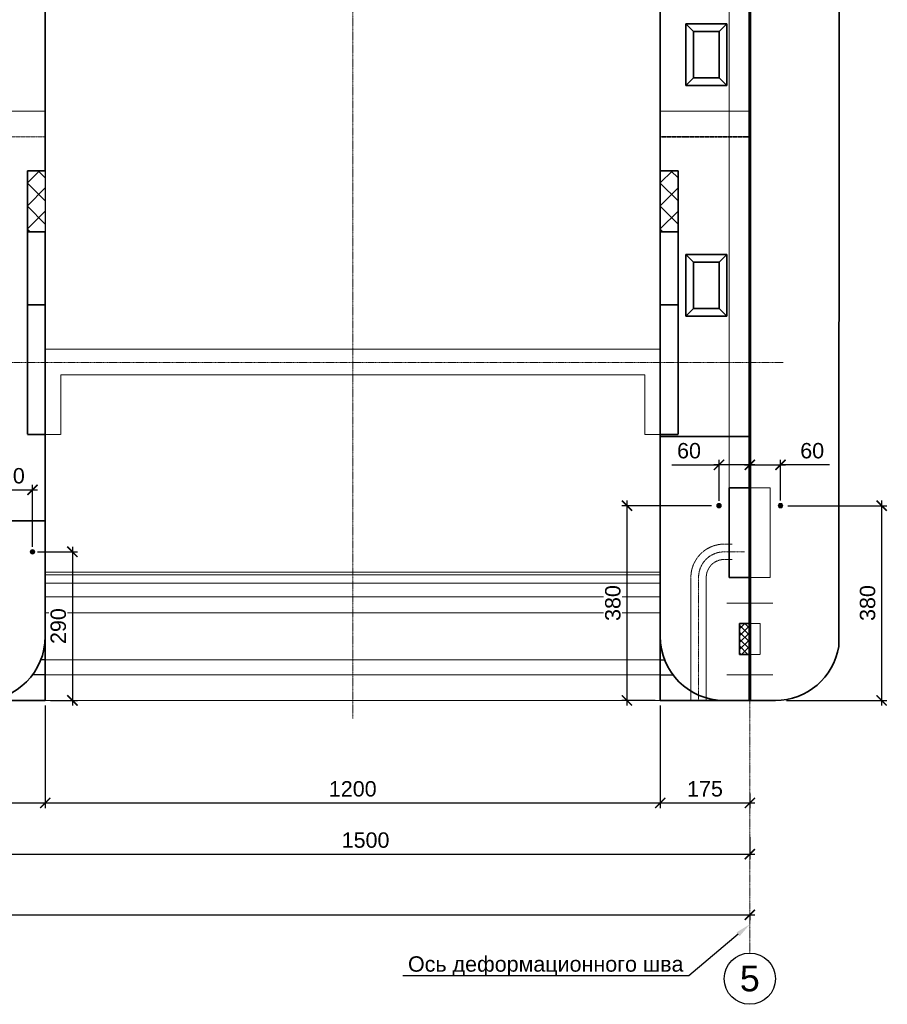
# Model space of a CAD drawing. Header units: millimetres. Extents: x 95890 to 282331, y -102171 to 66892.
# Tile 18 of 20: x 153555 to 170488, y 27175 to 46386. Entities that reach past the tile are written whole.
import ezdxf
from ezdxf import colors
from ezdxf.entities.mleader import LeaderData, LeaderLine
from ezdxf.lldxf.tags import DXFTag
from ezdxf.math import Vec2, Vec3

# ---------------------------------------------------------------- set-up
doc = ezdxf.new("R2010")
doc.units = ezdxf.units.MM
doc.header["$PDMODE"] = 33
doc.header["$PDSIZE"] = 10
for name, pattern in [('( Hidden )', [0.375, 0.25, -0.125]), ('ACAD_ISO02W100', [15, 12, -3]), ('HIDDEN', [9.525, 6.35, -3.175]), ('осевая', [50.8, 31.75, -6.35, 6.35, -6.35])]:
    doc.linetypes.add(name, pattern=pattern)
for name, color, linetype, lineweight in [('Dim', 7, 'Continuous', 25), ('Бетон', 7, 'Continuous', 50), ('БЕТОН _50', 2, 'Continuous', 50), ('Бетон_25', 2, 'Continuous', 25), ('бетон_35', 2, 'Continuous', 35), ('Блоки', 4, 'ACAD_ISO02W100', 35), ('выданая позиция', 151, '( Hidden )', 20), ('ГТО-2_Размеры', 7, 'Continuous', 15), ('Отдел_Выноски(стрелка)', 7, 'Continuous', 15), ('Отдел_Заглавные надписи', 7, 'Continuous', 30), ('шпона в плане', 1, 'Крестик 2', 50)]:
    doc.layers.add(name, color=color, linetype=linetype, lineweight=lineweight)
for name, color, linetype in [('ГП_Штриховки', 7, 'Continuous'), ('Оси', 1, 'осевая'), ('Размеры', 7, 'Continuous'), ('Штриховка', 254, 'Continuous')]:
    doc.layers.add(name, color=color, linetype=linetype)
doc.styles.add('arial', font='arial.ttf')
doc.styles.add('MOSOBL (isocpeur)', font='isocpeur.ttf')
doc.styles.add('Рогун1', font='arial.ttf')
tags = doc.linetypes.add('Крестик 2', pattern='A,5,-2,["xx",MOSOBL (isocpeur),S=2,R=0,X=-1.5,Y=-0.7],-2', length=9).pattern_tags.tags
tags[6] = DXFTag(74, 10)
doc.dimstyles.new('100 мм', dxfattribs={"dimscale": 100, "dimtxt": 3, "dimasz": 2, "dimexe": 1, "dimexo": 1, "dimgap": 1.2, "dimtad": 1, "dimdec": 1, "dimlfac": 0.1, "dimrnd": 0.0001, "dimtxsty": 'Рогун1', "dimblk": 'ARCHTICK', "dimcen": 2.5, "dimdle": 1, "dimaunit": 1, "dimadec": 1, "dimazin": 0, "dimtfac": 1, "dimtdec": 1, "dimtmove": 1, "dimatfit": 3, "dimldrblk": 'ARCHTICK', "dimfxl": 1, "dimtfill": 1, "dimarcsym": 0})

# ---------------------------------------------------------------- blocks, each defined once
blk = doc.blocks.new('_ArchTick')
at = {"color": 0, "linetype": 'ByBlock', "const_width": 0.15}
blk.add_lwpolyline([(-0.5, -0.5), (0.5, 0.5)], dxfattribs=at)
blk = doc.blocks.new('*D48')
at = {"layer": 'Defpoints', "color": 0, "transparency": 16777216}
for p in [(167805, 30538), (152805, 30104), (167805, 30104)]:
    blk.add_point(p, dxfattribs=at)
at = {"layer": 'ГТО-2_Размеры', "color": 0, "lineweight": -2, "transparency": 16777216}
for p, q in [((167805, 30438), (167805, 30004)), ((152705, 30104), (167905, 30104))]:
    blk.add_line(p, q, dxfattribs=at)
at = {"layer": 'ГТО-2_Размеры', "color": 0, "lineweight": -2, "transparency": 16777216, "xscale": 200, "yscale": 200, "zscale": 200, "rotation": 180}
blk.add_blockref('_ArchTick', (152805, 30104), dxfattribs=at)
at = {"layer": 'ГТО-2_Размеры', "color": 0, "lineweight": -2, "transparency": 16777216, "xscale": 200, "yscale": 200, "zscale": 200}
blk.add_blockref('_ArchTick', (167805, 30104), dxfattribs=at)
at = {"layer": 'ГТО-2_Размеры', "color": 0, "transparency": 16777216, "insert": (160305, 30377), "char_height": 300, "attachment_point": 5, "style": 'Рогун1', "bg_fill": 3, "box_fill_scale": 1.1, "bg_fill_color": 256, "bg_fill_true_color": 13158600, "bg_fill_transparency": 0}
blk.add_mtext('1500', dxfattribs=at)
blk = doc.blocks.new('*D49')
at = {"layer": 'Defpoints', "color": 0, "transparency": 16777216}
for p in [(107805, 29340), (167805, 29047), (167805, 28919)]:
    blk.add_point(p, dxfattribs=at)
at = {"layer": 'ГТО-2_Размеры', "color": 0, "lineweight": -2, "transparency": 16777216}
for p, q in [((107805, 29240), (107805, 28819)), ((107705, 28919), (167905, 28919)), ((167805, 28947), (167805, 28819))]:
    blk.add_line(p, q, dxfattribs=at)
at = {"layer": 'ГТО-2_Размеры', "color": 0, "lineweight": -2, "transparency": 16777216, "xscale": 200, "yscale": 200, "zscale": 200, "rotation": 180}
blk.add_blockref('_ArchTick', (107805, 28919), dxfattribs=at)
at = {"layer": 'ГТО-2_Размеры', "color": 0, "lineweight": -2, "transparency": 16777216, "xscale": 200, "yscale": 200, "zscale": 200}
blk.add_blockref('_ArchTick', (167805, 28919), dxfattribs=at)
at = {"layer": 'ГТО-2_Размеры', "color": 0, "transparency": 16777216, "insert": (137805, 29192), "char_height": 300, "attachment_point": 5, "style": 'Рогун1', "bg_fill": 3, "box_fill_scale": 1.1, "bg_fill_color": 256, "bg_fill_true_color": 13158600, "bg_fill_transparency": 0}
blk.add_mtext('6000', dxfattribs=at)
blk = doc.blocks.new('*D56')
at = {"layer": 'Defpoints', "color": 0, "transparency": 16777216}
for p in [(154055, 33104), (166055, 33104), (166055, 31104)]:
    blk.add_point(p, dxfattribs=at)
at = {"layer": 'ГТО-2_Размеры', "color": 0, "lineweight": -2, "transparency": 16777216}
for p, q in [((154055, 33004), (154055, 31004)), ((166055, 33004), (166055, 31004)), ((153955, 31104), (166155, 31104))]:
    blk.add_line(p, q, dxfattribs=at)
at = {"layer": 'ГТО-2_Размеры', "color": 0, "lineweight": -2, "transparency": 16777216, "xscale": 200, "yscale": 200, "zscale": 200, "rotation": 180}
blk.add_blockref('_ArchTick', (154055, 31104), dxfattribs=at)
at = {"layer": 'ГТО-2_Размеры', "color": 0, "lineweight": -2, "transparency": 16777216, "xscale": 200, "yscale": 200, "zscale": 200}
blk.add_blockref('_ArchTick', (166055, 31104), dxfattribs=at)
at = {"layer": 'ГТО-2_Размеры', "color": 0, "transparency": 16777216, "insert": (160055, 31377), "char_height": 300, "attachment_point": 5, "style": 'Рогун1', "bg_fill": 3, "box_fill_scale": 1.1, "bg_fill_color": 256, "bg_fill_true_color": 13158600, "bg_fill_transparency": 0}
blk.add_mtext('1200', dxfattribs=at)
blk = doc.blocks.new('*D30')
at = {"layer": 'Defpoints', "color": 0, "transparency": 16777216}
for p in [(166055, 33104), (167805, 31388), (167805, 31104)]:
    blk.add_point(p, dxfattribs=at)
at = {"layer": 'ГТО-2_Размеры', "color": 0, "lineweight": -2, "transparency": 16777216}
for p, q in [((166055, 33004), (166055, 31004)), ((167805, 31288), (167805, 31004)), ((165955, 31104), (167905, 31104))]:
    blk.add_line(p, q, dxfattribs=at)
at = {"layer": 'ГТО-2_Размеры', "color": 0, "lineweight": -2, "transparency": 16777216, "xscale": 200, "yscale": 200, "zscale": 200, "rotation": 180}
blk.add_blockref('_ArchTick', (166055, 31104), dxfattribs=at)
at = {"layer": 'ГТО-2_Размеры', "color": 0, "lineweight": -2, "transparency": 16777216, "xscale": 200, "yscale": 200, "zscale": 200}
blk.add_blockref('_ArchTick', (167805, 31104), dxfattribs=at)
at = {"layer": 'ГТО-2_Размеры', "color": 0, "transparency": 16777216, "insert": (166930, 31377), "char_height": 300, "attachment_point": 5, "style": 'Рогун1', "bg_fill": 3, "box_fill_scale": 1.1, "bg_fill_color": 256, "bg_fill_true_color": 13158600, "bg_fill_transparency": 0}
blk.add_mtext('175', dxfattribs=at)
blk = doc.blocks.new('*D63')
at = {"layer": 'Defpoints', "color": 0, "transparency": 16777216}
for p in [(151555, 33104), (154055, 33104), (154055, 31104)]:
    blk.add_point(p, dxfattribs=at)
at = {"layer": 'ГТО-2_Размеры', "color": 0, "lineweight": -2, "transparency": 16777216}
for p, q in [((151555, 33004), (151555, 31004)), ((154055, 33004), (154055, 31004)), ((151455, 31104), (154155, 31104))]:
    blk.add_line(p, q, dxfattribs=at)
at = {"layer": 'ГТО-2_Размеры', "color": 0, "lineweight": -2, "transparency": 16777216, "xscale": 200, "yscale": 200, "zscale": 200, "rotation": 180}
blk.add_blockref('_ArchTick', (151555, 31104), dxfattribs=at)
at = {"layer": 'ГТО-2_Размеры', "color": 0, "lineweight": -2, "transparency": 16777216, "xscale": 200, "yscale": 200, "zscale": 200}
blk.add_blockref('_ArchTick', (154055, 31104), dxfattribs=at)
at = {"layer": 'ГТО-2_Размеры', "color": 0, "transparency": 16777216, "insert": (152805, 31377), "char_height": 300, "attachment_point": 5, "style": 'Рогун1', "bg_fill": 3, "box_fill_scale": 1.1, "bg_fill_color": 256, "bg_fill_true_color": 13158600, "bg_fill_transparency": 0}
blk.add_mtext('250', dxfattribs=at)
blk = doc.blocks.new('узкий')
at = {"layer": 'Блоки', "linetype": 'ByBlock'}
for points in [[(107769, 59104), (107769, 57904)], [(108569, 59104), (107769, 59104)], [(108569, 57904), (108569, 59104)], [(107919, 58954), (107919, 58054)], [(108419, 58954), (107919, 58954)], [(108419, 58054), (108419, 58954)], [(107919, 58054), (108419, 58054)], [(107769, 57904), (108569, 57904)]]:
    blk.add_lwpolyline(points, dxfattribs=at)
at = {"layer": 'Блоки', "linetype": 'ByBlock', "lineweight": 20}
for points in [[(107769, 59104), (107919, 58954)], [(108419, 58954), (108569, 59104)], [(107769, 57904), (107919, 58054)], [(108569, 57904), (108419, 58054)]]:
    blk.add_lwpolyline(points, dxfattribs=at)
blk = doc.blocks.new('*D85')
at = {"layer": 'Defpoints', "color": 0, "transparency": 16777216}
for p in [(167160, 36904), (165406, 33104), (166055, 33104)]:
    blk.add_point(p, dxfattribs=at)
at = {"layer": 'ГТО-2_Размеры', "color": 0, "lineweight": -2, "transparency": 16777216}
for p, q in [((167060, 36904), (165306, 36904)), ((165406, 37004), (165406, 33004)), ((165955, 33104), (165306, 33104))]:
    blk.add_line(p, q, dxfattribs=at)
at = {"layer": 'ГТО-2_Размеры', "color": 0, "lineweight": -2, "transparency": 16777216, "xscale": 200, "yscale": 200, "zscale": 200}
for p, rotation in [((165406, 36904), 90), ((165406, 33104), 270)]:
    blk.add_blockref('_ArchTick', p, dxfattribs=dict(at, rotation=rotation))
at = {"layer": 'ГТО-2_Размеры', "color": 0, "transparency": 16777216, "insert": (165132, 35004), "char_height": 300, "attachment_point": 5, "rotation": 90, "style": 'Рогун1', "bg_fill": 3, "box_fill_scale": 1.1, "bg_fill_color": 256, "bg_fill_true_color": 13158600, "bg_fill_transparency": 0}
blk.add_mtext('380', dxfattribs=at)
blk = doc.blocks.new('*D86')
at = {"layer": 'Defpoints', "color": 0, "transparency": 16777216}
for p in [(168448, 36904), (168420, 33104), (170377, 33104)]:
    blk.add_point(p, dxfattribs=at)
at = {"layer": 'ГТО-2_Размеры', "color": 0, "lineweight": -2, "transparency": 16777216}
for p, q in [((168548, 36904), (170477, 36904)), ((170377, 37004), (170377, 33004)), ((168520, 33104), (170477, 33104))]:
    blk.add_line(p, q, dxfattribs=at)
at = {"layer": 'ГТО-2_Размеры', "color": 0, "lineweight": -2, "transparency": 16777216, "xscale": 200, "yscale": 200, "zscale": 200}
for p, rotation in [((170377, 36904), 90), ((170377, 33104), 270)]:
    blk.add_blockref('_ArchTick', p, dxfattribs=dict(at, rotation=rotation))
at = {"layer": 'ГТО-2_Размеры', "color": 0, "transparency": 16777216, "insert": (170104, 35004), "char_height": 300, "attachment_point": 5, "rotation": 90, "style": 'Рогун1'}
blk.add_mtext('380', dxfattribs=at)
blk = doc.blocks.new('*D87')
at = {"layer": 'Defpoints', "color": 0, "transparency": 16777216}
for p in [(167204, 37701), (167804, 37403), (167204, 36897)]:
    blk.add_point(p, dxfattribs=at)
at = {"layer": 'ГТО-2_Размеры', "color": 0, "lineweight": -2, "transparency": 16777216}
for p, q in [((166283, 37701), (167204, 37701)), ((167904, 37701), (167104, 37701)), ((167204, 36997), (167204, 37801)), ((167804, 37503), (167804, 37801))]:
    blk.add_line(p, q, dxfattribs=at)
at = {"layer": 'ГТО-2_Размеры', "color": 0, "lineweight": -2, "transparency": 16777216, "xscale": 200, "yscale": 200, "zscale": 200, "rotation": 180}
blk.add_blockref('_ArchTick', (167204, 37701), dxfattribs=at)
at = {"layer": 'ГТО-2_Размеры', "color": 0, "lineweight": -2, "transparency": 16777216, "xscale": 200, "yscale": 200, "zscale": 200}
blk.add_blockref('_ArchTick', (167804, 37701), dxfattribs=at)
at = {"layer": 'ГТО-2_Размеры', "color": 0, "transparency": 16777216, "insert": (166618, 37975), "char_height": 300, "attachment_point": 5, "style": 'Рогун1', "bg_fill": 3, "box_fill_scale": 1.1, "bg_fill_color": 256, "bg_fill_true_color": 13158600, "bg_fill_transparency": 0}
blk.add_mtext('60', dxfattribs=at)
blk = doc.blocks.new('*D88')
at = {"layer": 'Defpoints', "color": 0, "transparency": 16777216}
for p in [(168404, 37701), (167804, 37403), (168404, 36904)]:
    blk.add_point(p, dxfattribs=at)
at = {"layer": 'ГТО-2_Размеры', "color": 0, "lineweight": -2, "transparency": 16777216}
for p, q in [((167704, 37701), (168504, 37701)), ((167804, 37503), (167804, 37801)), ((168404, 37004), (168404, 37801)), ((169357, 37701), (168404, 37701))]:
    blk.add_line(p, q, dxfattribs=at)
at = {"layer": 'ГТО-2_Размеры', "color": 0, "lineweight": -2, "transparency": 16777216, "xscale": 200, "yscale": 200, "zscale": 200, "rotation": 180}
blk.add_blockref('_ArchTick', (167804, 37701), dxfattribs=at)
at = {"layer": 'ГТО-2_Размеры', "color": 0, "lineweight": -2, "transparency": 16777216, "xscale": 200, "yscale": 200, "zscale": 200}
blk.add_blockref('_ArchTick', (168404, 37701), dxfattribs=at)
at = {"layer": 'ГТО-2_Размеры', "color": 0, "transparency": 16777216, "insert": (169022, 37975), "char_height": 300, "attachment_point": 5, "style": 'Рогун1', "bg_fill": 3, "box_fill_scale": 1.1, "bg_fill_color": 256, "bg_fill_true_color": 13158600, "bg_fill_transparency": 0}
blk.add_mtext('60', dxfattribs=at)
blk = doc.blocks.new('*D268')
at = {"layer": 'Defpoints', "color": 0, "transparency": 16777216}
for p in [(153805, 36004), (154055, 33104), (154583, 33104)]:
    blk.add_point(p, dxfattribs=at)
at = {"layer": 'ГТО-2_Размеры', "color": 0, "lineweight": -2, "transparency": 16777216}
for p, q in [((153905, 36004), (154683, 36004)), ((154583, 36104), (154583, 33004)), ((154155, 33104), (154683, 33104))]:
    blk.add_line(p, q, dxfattribs=at)
at = {"layer": 'ГТО-2_Размеры', "color": 0, "lineweight": -2, "transparency": 16777216, "xscale": 200, "yscale": 200, "zscale": 200}
for p, rotation in [((154583, 36004), 90), ((154583, 33104), 270)]:
    blk.add_blockref('_ArchTick', p, dxfattribs=dict(at, rotation=rotation))
at = {"layer": 'ГТО-2_Размеры', "color": 0, "transparency": 16777216, "insert": (154309, 34554), "char_height": 300, "attachment_point": 5, "rotation": 90, "style": 'Рогун1', "bg_fill": 3, "box_fill_scale": 1.1, "bg_fill_color": 256, "bg_fill_true_color": 13158600, "bg_fill_transparency": 0}
blk.add_mtext('290', dxfattribs=at)
blk = doc.blocks.new('*D269')
at = {"layer": 'Defpoints', "color": 0, "transparency": 16777216}
for p in [(153805, 37212), (152805, 36914), (153805, 36004)]:
    blk.add_point(p, dxfattribs=at)
at = {"layer": 'ГТО-2_Размеры', "color": 0, "lineweight": -2, "transparency": 16777216}
for p, q in [((152805, 37014), (152805, 37312)), ((153805, 36104), (153805, 37312)), ((152705, 37212), (153905, 37212))]:
    blk.add_line(p, q, dxfattribs=at)
at = {"layer": 'ГТО-2_Размеры', "color": 0, "transparency": 16777216, "insert": (153305, 37486), "char_height": 300, "attachment_point": 5, "style": 'Рогун1', "bg_fill": 3, "box_fill_scale": 1.1, "bg_fill_color": 256, "bg_fill_true_color": 13158600, "bg_fill_transparency": 0}
blk.add_mtext('100', dxfattribs=at)
at = {"layer": 'ГТО-2_Размеры', "color": 0, "lineweight": -2, "transparency": 16777216, "xscale": 200, "yscale": 200, "zscale": 200, "rotation": 180}
blk.add_blockref('_ArchTick', (152805, 37212), dxfattribs=at)
at = {"layer": 'ГТО-2_Размеры', "color": 0, "lineweight": -2, "transparency": 16777216, "xscale": 200, "yscale": 200, "zscale": 200}
blk.add_blockref('_ArchTick', (153805, 37212), dxfattribs=at)

msp = doc.modelspace()

# ---------------------------------------------------------------- hatches: boundary and pattern name
at = {"layer": 'ГП_Штриховки', "true_color": 0x000000, "transparency": 33554610}
h = msp.add_hatch(color=18, dxfattribs=at)
h.dxf.hatch_style = 1
h.paths.add_polyline_path([(153849.1590469, 36003.6211004, 1), (153761.1590469, 36003.6211004, 1)])
at = {"layer": 'Штриховка'}
h = msp.add_hatch(dxfattribs=at)
h.set_pattern_fill('ANSI37', color=256, scale=100)
h.set_pattern_definition([(45, (30000, -5069), (-224.5064, 224.5064), []), (135, (30000, -5069), (-224.5064, -224.5064), [])])
h.paths.add_polyline_path([(153704.6163063, 42246.6211), (153704.6163063, 42246.6592065), (154054.6157215, 42246.5829935), (154054.6157215, 42246.6211)])
h.paths.add_polyline_path([(153704.6163063, 42246.6592065), (154054.6157215, 42246.5829935), (154054.6157215, 42246.5829935)], flags=17)
h.paths.add_polyline_path([(153704.6163063, 42246.6592065), (153704.6163063, 43439.6211), (154054.6157215, 43439.6211), (154054.6157215, 42246.5829935)])
h = msp.add_hatch(dxfattribs=at)
h.set_pattern_fill('ANSI37', color=256, scale=100)
h.set_pattern_definition([(45, (42350, -5069), (-224.5064, 224.5064), []), (135, (42350, -5069), (-224.5064, -224.5064), [])])
h.paths.add_polyline_path([(166054.6171582, 42246.6211228), (166054.6171582, 42246.6592293), (166404.6165734, 42246.5830163), (166404.6165734, 42246.6211228)])
h.paths.add_polyline_path([(166054.6171582, 42246.6592293), (166404.6165734, 42246.5830163), (166404.6165734, 42246.5830163)], flags=17)
h.paths.add_polyline_path([(166054.6171582, 42246.6592293), (166054.6171582, 43439.6211228), (166404.6165734, 43439.6211228), (166404.6165734, 42246.5830163)])
h = msp.add_hatch(dxfattribs=at)
h.set_pattern_fill('ANSI37', color=256, scale=30)
h.set_pattern_definition([(45, (0, -150.5), (-67.35192, 67.35192), []), (135, (0, -150.5), (-67.35192, -67.35192), [])])
h.paths.add_polyline_path([(167789.6165757, 34603.1211), (167604.6165757, 34603.1211), (167604.6165757, 34003.1211), (167789.6165757, 34003.1211)])

# ---------------------------------------------------------------- linework, layer by layer
at = {"lineweight": 20}
msp.add_circle((153805.1590469, 36003.6211004), 44, dxfattribs=at)
msp.add_circle((153805.1590469, 36003.6211004), 44, dxfattribs=at)
msp.add_circle((167804.6165757, 27674.5285086), 500)
at = {"layer": 'Dim', "color": 2}
for points in [[(154054.6157242, 46958.6211), (154054.6157242, 40862.422712)], [(154054.6148663, 43439.6211), (154054.6148663, 42246.6211)], [(166054.6159925, 43439.6211228), (166054.6159925, 42246.6211228)]]:
    msp.add_lwpolyline(points, dxfattribs=at)
at = {"layer": 'Бетон', "color": 2, "lineweight": 35, "ltscale": 10}
msp.add_line((169554.6165756, 61703.6211), (169539.2708311, 34158.3549707), dxfattribs=at)
at = {"layer": 'Бетон', "color": 2, "lineweight": 35}
msp.add_line((154054.6154511, 42246.6211), (154054.6154511, 34353.5691383), dxfattribs=at)
for points in [[(167819.6165757, 33103.6211), (167819.6165757, 61703.6211), (169554.6165749, 61703.6211)], [(154054.6154511, 46958.6221082), (154054.6154511, 43439.6211)], [(166054.6165773, 46959.2422928), (166054.6165773, 43439.6211228)], [(153704.6148663, 43439.6211), (154054.6148663, 43439.6211)], [(153704.6148663, 42246.6211), (153704.6148663, 43439.6211)], [(166404.616576, 43439.6211228), (166054.616576, 43439.6211228)], [(166404.616576, 42246.6211228), (166404.616576, 43439.6211228)], [(153704.6148663, 42246.6211), (154054.6148663, 42246.6211)], [(166404.616576, 42246.6211228), (166054.616576, 42246.6211228)], [(166054.6165773, 42246.6211228), (166054.6165773, 40603.6211)], [(167789.6165757, 35503.6211), (167404.6165757, 35503.6211), (167404.6165757, 37253.6211)], [(167404.6165757, 37253.6211), (167789.6165757, 37253.6211)], [(167789.6165757, 34603.1211), (167604.6165757, 34603.1211), (167604.6165757, 34003.1211)], [(167789.6165757, 34003.1211), (167604.6165757, 34003.1211), (167604.6165757, 34568.1211)]]:
    msp.add_lwpolyline(points, dxfattribs=at)
at = {"layer": 'БЕТОН _50', "lineweight": 35, "ltscale": 0.5}
for points in [[(167789.6165757, 38253.7905183), (166054.6165771, 38253.7905183)], [(154053.8023085, 36605.0960504), (151553.8023085, 36605.0960504)]]:
    msp.add_lwpolyline(points, dxfattribs=at)
at = {"layer": 'Бетон_25', "color": 2, "linetype": 'ByBlock', "ltscale": 0.1}
for points in [[(154052.9903265, 33896.4516403), (153966.3888319, 33896.4516403)], [(166056.2428253, 33896.4516403), (166142.8443198, 33896.4516403)], [(154052.9903265, 33603.6210889), (153802.990317, 33603.6210889)], [(166056.2428253, 33603.6210889), (166306.2428348, 33603.6210889)]]:
    msp.add_lwpolyline(points, dxfattribs=at)
at = {"layer": 'бетон_35', "linetype": 'HIDDEN', "ltscale": 0.5}
for points in [[(153704.6154511, 40824.2599819), (153704.6154511, 42246.6211)], [(166404.6154512, 40824.2599819), (166404.6154512, 42246.6211)], [(154054.6154511, 40824.2599819), (153704.6154511, 40824.2599819), (153704.6156634, 38293.2747462), (154054.6154511, 38293.2747462)], [(166054.6154512, 40824.2599819), (166404.6154512, 40824.2599819), (166404.6152389, 38293.2747462), (166054.6154512, 38293.2747462)]]:
    msp.add_lwpolyline(points, dxfattribs=at)
at = {"layer": 'бетон_35', "ltscale": 0.1}
msp.add_lwpolyline([(154054.6165758, 33103.6211), (154054.6165758, 34353.6200918)], dxfattribs=at)
at = {"layer": 'Блоки', "lineweight": 15, "ltscale": 0.5}
for points in [[(154054.6154511, 44103.6211), (151554.6154511, 44103.6211)], [(166054.616574, 44103.7905183), (167789.6165757, 44103.7905183)]]:
    msp.add_lwpolyline(points, dxfattribs=at)
at = {"layer": 'Блоки', "ltscale": 0.5}
msp.add_lwpolyline([(166054.616574, 44103.7905183), (167789.6165757, 44103.7905183)], dxfattribs=at)
at = {"layer": 'выданая позиция', "linetype": 'HIDDEN', "ltscale": 0.5}
for p, q in [((154354.6158757, 39459.1832165), (154354.6158757, 38293.2747462)), ((165754.6150266, 39459.1832165), (165754.6150266, 38293.2747462)), ((154054.0729934, 35603.6210889), (166054.0729935, 35603.6210889))]:
    msp.add_line(p, q, dxfattribs=at)
for points in [[(166054.6149602, 33103.6211), (167789.6165757, 33103.6211), (167789.6165757, 61703.6211), (166054.6165766, 61703.6211)], [(154054.6157242, 44603.6211), (151554.6157242, 44603.6211)], [(167789.6165757, 44603.7905183), (166054.6165737, 44603.7905183)], [(154054.6154511, 39959.0517539), (166054.6154512, 39959.0517539)], [(165754.6150266, 39459.1832165), (154354.6158757, 39459.1832165)], [(154054.6154511, 38293.2747462), (154354.6158757, 38293.2747462)], [(166054.6154512, 38293.2747462), (165754.6150266, 38293.2747462)], [(167819.6165757, 35503.6211), (168204.6165757, 35503.6211), (168204.6165757, 37253.6211)], [(168204.6165757, 37253.6211), (167819.6165757, 37253.6211)], [(166054.0729935, 35556.0490359), (154054.0729934, 35556.0490359)], [(166054.0729935, 35389.7290359), (154054.0729934, 35389.7290359)], [(166054.0729935, 35128.3690359), (154054.0729934, 35128.3690359)], [(166054.0729935, 34811.5690359), (154054.0729934, 34811.5690359)], [(167819.6165757, 34603.1211), (168004.6165757, 34603.1211), (168004.6165757, 34003.1211), (167819.6165757, 34003.1211)], [(166054.0729935, 33896.4516403), (154054.0729934, 33896.4516403)], [(166055.1579091, 33896.4516403), (166054.6154332, 33896.4516403)], [(166054.0729935, 33603.6210889), (154054.0729934, 33603.6210889)], [(166055.1579091, 33603.6210889), (166054.6154332, 33603.6210889)], [(108304.616576, 33103.6211), (166054.6149602, 33103.6211)]]:
    msp.add_lwpolyline(points, dxfattribs=at)
at = {"layer": 'выданая позиция', "color": 2, "linetype": 'HIDDEN', "ltscale": 0.5}
msp.add_lwpolyline([(167404.6165757, 37253.6211), (167404.6165757, 58303.6211)], dxfattribs=at)
at = {"layer": 'выданая позиция', "linetype": 'HIDDEN', "ltscale": 0.5}
for points in [[(167459.2331549, 36153.6211), (167304.6165791, 36153.6211, 0.4142135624), (166654.6165791, 35503.6211), (166654.6165791, 33103.6211)], [(167459.2331549, 35853.6211), (167304.6165791, 35853.6211, 0.4142135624), (166954.6165791, 35503.6211), (166954.6165791, 33103.6211)]]:
    msp.add_lwpolyline(points, format="xyb", dxfattribs=at)
at = {"layer": 'Оси', "linetype": 'осевая', "lineweight": 15, "ltscale": 0.5}
msp.add_line((99836.9762644, 39699.6020308), (168458.6323831, 39699.6020308), dxfattribs=at)
msp.add_lwpolyline([(167804.6165757, 66502.0743929), (167804.6165757, 28174.5285086)], dxfattribs=at)
msp.add_lwpolyline([(167699.2331549, 36003.6211), (167304.6165791, 36003.6211, 0.4142135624), (166804.6165791, 35503.6211), (166804.6165791, 33103.6211)], format="xyb", dxfattribs=at)
at = {"layer": 'шпона в плане', "lineweight": 15}
for points in [[(167354.6165799, 35003.6211), (168254.6165799, 35003.6211)], [(167354.6165799, 33603.6211), (168254.6165799, 33603.6211)]]:
    msp.add_lwpolyline(points, dxfattribs=at)

# ---------------------------------------------------------------- block references
at = {"layer": 'Размеры'}
for p in [(58786.0878025, -12800.572707), (58786.0878025, -17300.7229034)]:
    msp.add_blockref('узкий', p, dxfattribs=at)

# ---------------------------------------------------------------- texts
at = {"layer": 'Отдел_Заглавные надписи', "insert": (167804.6165757, 27674.5285086), "char_height": 500, "width": 487.007697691, "attachment_point": 5, "style": 'arial'}
msp.add_mtext('5', dxfattribs=at)

# ---------------------------------------------------------------- dimensions: what is measured, and where the dimension line sits
at = {"layer": 'ГТО-2_Размеры'}
dim = msp.add_linear_dim(base=(170377.4986993, 33103.6211), p1=(168448.0741145, 36903.6211), p2=(168419.8922572, 33103.6211), angle=90, dimstyle='100 мм', override={"dimtxt": 3, "dimdec": 6, "dimtfill": 0}, dxfattribs=at)
dim.commit()
dim.dimension.update_dxf_attribs({"geometry": '*D86', "text_midpoint": (170104.2244837, 35003.6211)})

# ---------------------------------------------------------------- leaders
at = {"layer": 'Отдел_Выноски(стрелка)'}
ml = msp.add_multileader_mtext('Standard', dxfattribs=at)
ml.set_content('Ось деформационного шва', color=256, style='arial')
ml.set_leader_properties()
ml.build(insert=Vec2(0, 0))
ml.multileader.update_dxf_attribs({"text_left_attachment_type": 6, "text_right_attachment_type": 6, "dogleg_length": 136.6171409, "arrow_head_size": 300})
ctx = ml.context
ctx.base_point, ctx.char_height, ctx.arrow_head_size, ctx.plane_origin = Vec3(161131.2521282, 27727.7628328), 300, 300, Vec3(162584.538825, 34275.2007212)
ctx.left_attachment, ctx.right_attachment = 6, 6
notes = []
notes.append((ctx, [(1, (1, 1, 0), (166611.5009199, 27727.7628328), (-1, 0), 136.6171409, [(0, [(167804.6165757, 28734.2872796)], 0, [])])]))
ctx.mtext.insert, ctx.mtext.width, ctx.mtext.defined_height, ctx.mtext.flow_direction = Vec3(161133.2521282, 28111.0506909), 5389.26103031, 383.2878581, 5
for ctx, leaders in notes:
    for number, flags, end, landing, length, lines in leaders:
        leader = LeaderData()
        leader.index, (leader.has_last_leader_line, leader.has_dogleg_vector, leader.attachment_direction) = number, flags
        leader.last_leader_point, leader.dogleg_vector, leader.dogleg_length = Vec3(end), Vec3(landing), length
        for number, points, colour, breaks in lines:
            line = LeaderLine()
            line.index, line.vertices, line.color, line.breaks = number, Vec3.list(points), colors.encode_raw_color(colour), breaks
            leader.lines.append(line)
        ctx.leaders.append(leader)

# ---------------------------------------------------------------- next in the draw order: dimensions: what is measured, and where the dimension line sits
at = {"layer": 'ГТО-2_Размеры'}
for base, p1, p2, picture, middle in [((166054.616576, 31103.6211), (154054.6165758, 33103.6211), (166054.616576, 33103.6211), '*D56', (160054.6165759, 31376.7929963)), ((167804.6165813, 30103.6211), (152804.6165813, 30103.6211), (167804.6165813, 30537.7204715), '*D48', (160304.6165813, 30376.7929963))]:
    dim = msp.add_linear_dim(base=base, p1=p1, p2=p2, dimstyle='100 мм', dxfattribs=at)
    dim.commit()
    dim.dimension.update_dxf_attribs({"geometry": picture, "text_midpoint": middle})
dim = msp.add_linear_dim(base=(167804.6165757, 28918.8272288), p1=(107804.6165757, 29339.8136413), p2=(167804.6165757, 29046.8444776), dimstyle='100 мм', dxfattribs=at)
dim.commit()
dim.dimension.update_dxf_attribs({"geometry": '*D49', "text_midpoint": (137804.6165757, 28918.8272288), "dimtype": 160})

# ---------------------------------------------------------------- next in the draw order: linework, layer by layer
at = {"layer": 'Бетон', "color": 2, "lineweight": 35}
msp.add_lwpolyline([(166054.6165725, 46959.2422928), (166054.6165791, 34353.6210994, 0.4142135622), (167304.6165791, 33103.6211), (167789.6165757, 33103.6211), (167789.6165757, 61703.6211)], format="xyb", dxfattribs=at)
msp.add_arc((152804.6154522, 34353.6221083), 1250, 180, 0, dxfattribs=at)
at = {"layer": 'бетон_35', "ltscale": 0.1}
msp.add_lwpolyline([(151554.072993, 34353.6210994), (151554.072993, 33103.6211), (154054.6165758, 33103.6211)], dxfattribs=at)
at = {"layer": 'Оси', "linetype": 'осевая', "lineweight": 15, "ltscale": 0.5}
msp.add_lwpolyline([(160054.6165759, 32750.7856543), (160054.6165759, 59094.9920111)], dxfattribs=at)

# ---------------------------------------------------------------- next in the draw order: dimensions: what is measured, and where the dimension line sits
at = {"layer": 'ГТО-2_Размеры'}
dim = msp.add_linear_dim(base=(168404.0741145, 37701.3778526), p1=(167804.0741179, 37402.5377501), p2=(168404.0741145, 36903.6211), dimstyle='100 мм', override={"dimdec": 6}, dxfattribs=at)
dim.commit()
dim.dimension.update_dxf_attribs({"geometry": '*D88', "text_midpoint": (169022.2228584, 37696.0721291), "dimtype": 160})
dim = msp.add_linear_dim(base=(154054.6165758, 31103.6211), p1=(151554.6143264, 33103.6211), p2=(154054.6165758, 33103.6211), dimstyle='100 мм', dxfattribs=at)
dim.commit()
dim.dimension.update_dxf_attribs({"geometry": '*D63', "text_midpoint": (152804.6165813, 31103.6211), "dimtype": 160})
dim = msp.add_linear_dim(base=(167804.6165757, 31103.6211), p1=(166054.616576, 33103.6211), p2=(167804.6165757, 31387.5721058), dimstyle='100 мм', dxfattribs=at)
dim.commit()
dim.dimension.update_dxf_attribs({"geometry": '*D30', "text_midpoint": (166929.6165758, 31376.7929963)})

# ---------------------------------------------------------------- next in the draw order: hatches: boundary and pattern name
at = {"layer": 'ГП_Штриховки', "true_color": 0x000000, "transparency": 33554610}
h = msp.add_hatch(color=18, dxfattribs=at)
h.dxf.hatch_style = 1
h.paths.add_polyline_path([(168448.0741145, 36903.6211, 1), (168360.0741145, 36903.6211, 1)])

# ---------------------------------------------------------------- next in the draw order: linework, layer by layer
at = {"lineweight": 20}
msp.add_circle((168404.0741145, 36903.6211), 44, dxfattribs=at)
msp.add_circle((168404.0741145, 36903.6211), 44, dxfattribs=at)
at = {"layer": 'Бетон', "color": 2, "lineweight": 35, "ltscale": 10}
msp.add_lwpolyline([(169539.2708311, 34158.3549707, -0.3689831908), (168304.6165723, 33103.6211), (167819.6165757, 33103.6211), (167819.6165757, 34003.1211)], format="xyb", dxfattribs=at)
at = {"layer": 'бетон_35', "ltscale": 0.1}
msp.add_lwpolyline([(166054.6165791, 34353.6210994), (166054.6165791, 33103.6211), (167304.6165791, 33103.6211)], dxfattribs=at)

# ---------------------------------------------------------------- next in the draw order: dimensions: what is measured, and where the dimension line sits
at = {"layer": 'ГТО-2_Размеры'}
dim = msp.add_linear_dim(base=(154582.5753019, 33103.6221083), p1=(153804.6163518, 36003.6221087), p2=(154054.6163518, 33103.6221083), angle=90, dimstyle='100 мм', override={"dimtxt": 3, "dimdec": 6, "dimtfill": 1}, dxfattribs=at)
dim.commit()
dim.dimension.update_dxf_attribs({"geometry": '*D268', "text_midpoint": (154309.4034056, 34553.6221085)})

# ---------------------------------------------------------------- next in the draw order: dimensions: what is measured, and where the dimension line sits
dim = msp.add_linear_dim(base=(153804.6163517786, 37212.3452561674), p1=(152804.6163465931, 36913.5051536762), p2=(153804.6163517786, 36003.6221086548), dimstyle='100 мм', override={"dimtxt": 3, "dimdec": 6}, dxfattribs=at)
dim.commit()
dim.dimension.update_dxf_attribs({"geometry": '*D269', "text_midpoint": (153304.6163491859, 37212.3452561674), "dimtype": 160})
dim = msp.add_linear_dim(base=(165405.5240431, 33103.6211), p1=(167160.0741178, 36903.6211001), p2=(166054.6165791, 33103.6211), angle=90, dimstyle='100 мм', override={"dimtxt": 3, "dimdec": 6, "dimtfill": 1}, dxfattribs=at)
dim.commit()
dim.dimension.update_dxf_attribs({"geometry": '*D85', "text_midpoint": (165132.2498275, 35003.6211001)})

# ---------------------------------------------------------------- next in the draw order: hatches: boundary and pattern name
at = {"layer": 'ГП_Штриховки', "true_color": 0x000000, "transparency": 33554610}
h = msp.add_hatch(color=18, dxfattribs=at)
h.dxf.hatch_style = 1
h.paths.add_polyline_path([(167248.0741178, 36903.6211, 1), (167160.0741178, 36903.6211, 1)])

# ---------------------------------------------------------------- next in the draw order: linework, layer by layer
at = {"lineweight": 20}
msp.add_circle((167204.0741178, 36903.6211), 44, dxfattribs=at)
msp.add_circle((167204.0741178, 36903.6211), 44, dxfattribs=at)

# ---------------------------------------------------------------- next in the draw order: dimensions: what is measured, and where the dimension line sits
at = {"layer": 'ГТО-2_Размеры'}
dim = msp.add_linear_dim(base=(167204.0741178, 37701.3778526), p1=(167804.0741179, 37402.5377501), p2=(167204.0741178, 36897.1863487), angle=180, dimstyle='100 мм', override={"dimdec": 6}, dxfattribs=at)
dim.commit()
dim.dimension.update_dxf_attribs({"geometry": '*D87', "text_midpoint": (166617.8379126, 37700.4953274), "dimtype": 160})

doc.saveas('drawing.dxf')
